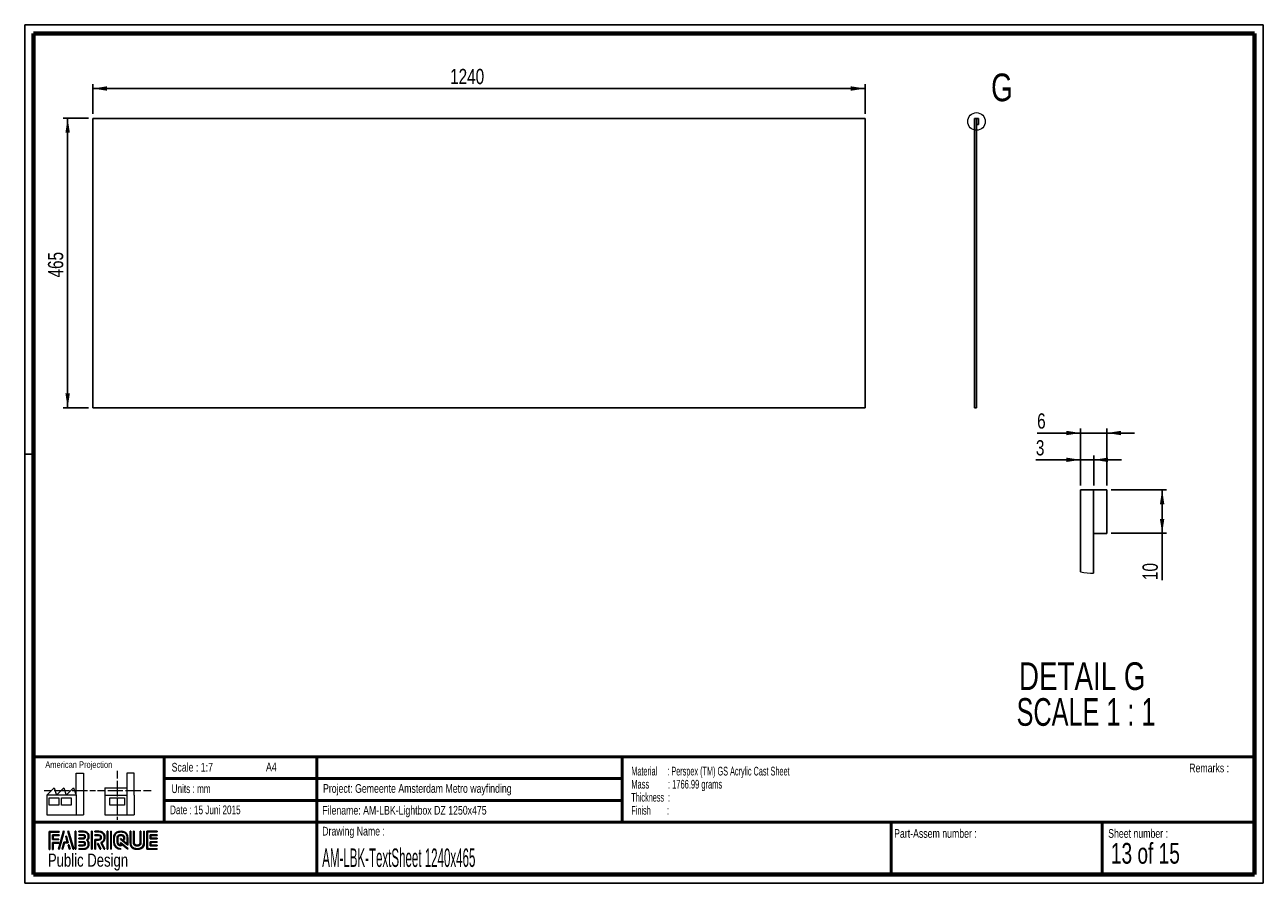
# Paper-space layout 'Text plate' of a CAD drawing. Header units: millimetres. Extents: x 7 to 291, y 7 to 204.
import ezdxf

# ---------------------------------------------------------------- set-up
doc = ezdxf.new("R2010")
doc.units = ezdxf.units.MM
for name, color, linetype in [('LAYER1', 7, 'Continuous'), ('LAYER2', 7, 'Continuous'), ('LOGO', 7, 'Continuous')]:
    doc.layers.add(name, color=color, linetype=linetype)
doc.styles.add('SLDTEXTSTYLE0', font='TXT', dxfattribs={"width": 0.7})
doc.styles.add('SLDTEXTSTYLE1', font='TXT', dxfattribs={"width": 0.75})
doc.styles.add('SLDTEXTSTYLE10', font='TXT', dxfattribs={"width": 0.56375})
doc.styles.add('SLDTEXTSTYLE14', font='TXT', dxfattribs={"width": 0.6875})
doc.styles.add('SLDTEXTSTYLE2', font='TXT', dxfattribs={"width": 0.697368})
doc.styles.add('SLDTEXTSTYLE6', font='TXT', dxfattribs={"width": 0.605})
doc.styles.add('SLDTEXTSTYLE7', font='TXT', dxfattribs={"width": 0.549})
doc.styles.add('SLDTEXTSTYLE8', font='TXT', dxfattribs={"width": 0.467045})
doc.styles.add('SLDTEXTSTYLE9', font='TXT', dxfattribs={"width": 0.681818})
doc.dimstyles.new('SLDDIMSTYLE18', dxfattribs={"dimtxt": 3.5, "dimasz": 3.302, "dimexe": 0, "dimexo": 0.0625, "dimgap": 0.875, "dimtad": 1, "dimrnd": 1e-09, "dimzin": 12, "dimdsep": 46, "dimtxsty": 'SLDTEXTSTYLE1', "dimsah": 1, "dimcen": 0.09, "dimadec": 0, "dimazin": 3, "dimtfac": 1, "dimtmove": 0, "dimatfit": 0, "dimfxl": 1, "dimfrac": 2, "dimtolj": 1, "dimtzin": 12, "dimarcsym": 0})
doc.dimstyles.new('SLDDIMSTYLE4', dxfattribs={"dimtxt": 3.5, "dimasz": 3.302, "dimexe": 0, "dimexo": 0.0625, "dimgap": 0.875, "dimtad": 1, "dimrnd": 1e-09, "dimzin": 12, "dimdsep": 46, "dimtxsty": 'SLDTEXTSTYLE1', "dimsah": 1, "dimcen": 0.09, "dimadec": 0, "dimazin": 3, "dimtfac": 1, "dimtofl": 0, "dimtmove": 0, "dimatfit": 3, "dimfxl": 1, "dimfrac": 2, "dimtolj": 1, "dimtzin": 12, "dimarcsym": 0})
doc.dimstyles.new('SLDDIMSTYLE5', dxfattribs={"dimtxt": 3.5, "dimasz": 3.302, "dimexe": 0, "dimexo": 0.0625, "dimgap": 0.875, "dimtad": 1, "dimlfac": 7, "dimrnd": 1e-09, "dimzin": 12, "dimdsep": 46, "dimtxsty": 'SLDTEXTSTYLE1', "dimsah": 1, "dimcen": 0.09, "dimadec": 0, "dimazin": 3, "dimtfac": 1, "dimtofl": 0, "dimtmove": 0, "dimatfit": 3, "dimfxl": 1, "dimfrac": 2, "dimtolj": 1, "dimtzin": 12, "dimarcsym": 0})

# ---------------------------------------------------------------- blocks, each defined once
blk = doc.blocks.new('SW_NOTE_0_45')
at = {"layer": 'LOGO', "color": 0, "char_height": 2, "attachment_point": 1}
for s, insert, style in [('Material     : Perspex (TM) GS Acrylic Cast Sheet', (0, 2.58), 'SLDTEXTSTYLE6'), ('Mass         : 1766.99 grams', (0, -0.42), 'SLDTEXTSTYLE10'), ('Thickness  :', (0, -3.42), 'SLDTEXTSTYLE6'), ('Finish        :', (0, -6.42), 'SLDTEXTSTYLE7')]:
    blk.add_mtext(s, dxfattribs=dict(at, insert=insert, style=style))
blk = doc.blocks.new('_D_50')
at = {"layer": 'LOGO'}
for p, q in [((22.15, 183.31), (22.15, 190.15)), ((199.29, 189.15), (22.15, 189.15)), ((199.29, 183.31), (199.29, 190.15))]:
    blk.add_line(p, q, dxfattribs=at)
for points in [[(22.15, 189.15), (25.45, 188.64), (25.45, 189.66)], [(199.29, 189.15), (195.99, 189.66), (195.99, 188.64)]]:
    blk.add_solid(points, dxfattribs=at)
at = {"layer": 'LOGO', "insert": (104.11, 193.66), "char_height": 3.5, "attachment_point": 1, "style": 'SLDTEXTSTYLE1'}
blk.add_mtext('1240', dxfattribs=at)
blk = doc.blocks.new('_D_51')
at = {"layer": 'LOGO'}
for p, q in [((21.15, 182.31), (15.4, 182.31)), ((16.4, 182.31), (16.4, 115.88)), ((21.15, 115.88), (15.4, 115.88))]:
    blk.add_line(p, q, dxfattribs=at)
for points in [[(16.4, 182.31), (15.89, 179), (16.91, 179)], [(16.4, 115.88), (16.91, 119.18), (15.89, 119.18)]]:
    blk.add_solid(points, dxfattribs=at)
at = {"layer": 'LOGO', "insert": (11.89, 145.79), "char_height": 3.5, "attachment_point": 1, "rotation": 90, "style": 'SLDTEXTSTYLE1'}
blk.add_mtext('465', dxfattribs=at)
blk = doc.blocks.new('_D_52')
at = {"layer": 'LOGO'}
for p, q in [((248.69, 98.08), (248.69, 111.1)), ((254.69, 98.08), (254.69, 111.1)), ((248.69, 110.1), (238.72, 110.1)), ((254.69, 110.1), (248.69, 110.1)), ((254.69, 110.1), (261.04, 110.1))]:
    blk.add_line(p, q, dxfattribs=at)
for points in [[(248.69, 110.1), (245.38, 110.61), (245.38, 109.59)], [(254.69, 110.1), (257.99, 109.59), (257.99, 110.61)]]:
    blk.add_solid(points, dxfattribs=at)
at = {"layer": 'LOGO', "insert": (238.72, 114.61), "char_height": 3.5, "attachment_point": 1, "style": 'SLDTEXTSTYLE1'}
blk.add_mtext('6', dxfattribs=at)
blk = doc.blocks.new('_D_53')
at = {"layer": 'LOGO'}
for p, q in [((248.69, 103.95), (238.44, 103.95)), ((248.69, 98.08), (248.69, 104.95)), ((251.69, 103.95), (248.69, 103.95)), ((251.69, 98.08), (251.69, 104.95)), ((251.69, 103.95), (258.04, 103.95))]:
    blk.add_line(p, q, dxfattribs=at)
for points in [[(248.69, 103.95), (245.38, 104.46), (245.38, 103.44)], [(251.69, 103.95), (254.99, 103.44), (254.99, 104.46)]]:
    blk.add_solid(points, dxfattribs=at)
at = {"layer": 'LOGO', "insert": (238.44, 108.46), "char_height": 3.5, "attachment_point": 1, "style": 'SLDTEXTSTYLE1'}
blk.add_mtext('3', dxfattribs=at)
blk = doc.blocks.new('_D_54')
at = {"layer": 'LOGO'}
for p, q in [((255.69, 97.08), (268.39, 97.08)), ((267.39, 87.08), (267.39, 97.08)), ((255.69, 87.08), (268.39, 87.08)), ((267.39, 87.08), (267.39, 76.36))]:
    blk.add_line(p, q, dxfattribs=at)
for points in [[(267.39, 97.08), (266.88, 93.77), (267.89, 93.77)], [(267.39, 87.08), (267.89, 90.38), (266.88, 90.38)]]:
    blk.add_solid(points, dxfattribs=at)
at = {"layer": 'LOGO', "insert": (262.88, 76.36), "char_height": 3.5, "attachment_point": 1, "rotation": 90, "style": 'SLDTEXTSTYLE1'}
blk.add_mtext('10', dxfattribs=at)
blk = doc.blocks.new('SW_NOTE_0_46')
at = {"layer": 'LOGO', "color": 0, "char_height": 6.35, "attachment_point": 2}
for s, insert, style in [('DETAIL G', (17.86, 8.19), 'SLDTEXTSTYLE1'), ('SCALE 1 : 1', (18.74, -0.03), 'SLDTEXTSTYLE9')]:
    blk.add_mtext(s, dxfattribs=dict(at, insert=insert, style=style))

psp = doc.layouts.new('Text plate')

# ---------------------------------------------------------------- hatches: boundary and pattern name
at = {"layer": 'LOGO'}
for points in [[(12.1556, 14.5513), (12.2937, 14.5513), (12.2937, 18.5369), (14.4917, 18.5369), (14.4917, 18.6746), (12.1556, 18.6746)], [(13.0549, 16.9247), (13.0549, 17.7554), (14.4917, 17.7554), (14.4917, 17.8937), (12.9168, 17.8937), (12.9168, 16.7864), (14.3556, 16.7864), (14.3556, 16.9247)], [(15.6216, 18.6974), (15.4787, 18.6974), (14.2989, 14.5741), (14.4415, 14.5741)], [(15.2569, 14.5741), (15.6687, 16.0853), (16.5031, 16.0853), (16.108, 17.5808), (15.9604, 17.5808), (16.3241, 16.2236), (15.563, 16.2236), (15.1166, 14.5741)], [(17.7833, 14.5741), (16.6032, 18.6974), (16.4562, 18.6974), (17.6385, 14.5741)], [(18.2845, 14.5741), (18.2845, 18.6974), (18.1462, 18.6974), (18.1462, 14.5741)], [(21.988, 14.5741), (21.988, 18.6974), (21.8497, 18.6974), (21.8497, 14.5741)], [(25.6356, 14.5741), (25.6356, 18.6974), (25.4976, 18.6974), (25.4976, 14.5741)], [(26.4201, 14.5741), (26.4201, 18.6974), (26.2822, 18.6974), (26.2822, 14.5741)], [(35.4978, 17.0959), (35.4978, 17.7782), (36.9288, 17.7782), (36.9288, 17.9165), (35.3592, 17.9165), (35.3592, 16.9574), (36.9288, 16.9574), (36.9288, 17.0959)], [(13.0549, 14.5513), (13.0549, 16.0053), (14.3556, 16.0053), (14.3556, 16.1431), (12.9168, 16.1431), (12.9168, 14.5513)], [(16.9549, 14.5741), (16.6818, 15.5614), (16.5341, 15.5614), (16.8148, 14.5741)], [(24.0365, 14.5741), (23.378, 15.9163), (23.2241, 15.9163), (23.8828, 14.5741)], [(36.9288, 15.3561), (36.9288, 15.4945), (35.4978, 15.4945), (35.4978, 16.1769), (36.9288, 16.1769), (36.9288, 16.315), (35.3592, 16.315), (35.3592, 15.3561)]]:
    psp.add_hatch(color=256, dxfattribs=at).paths.add_polyline_path(points, flags=0)
h = psp.add_hatch(color=256, dxfattribs=at)
edge = h.paths.add_edge_path(flags=0)
edge.add_line((18.9972, 14.5741), (20.0042, 14.5741))
edge.add_spline(control_points=[(20.0042, 14.5741), (20.6984, 14.5741), (21.2627, 15.1403), (21.2627, 15.8358), (21.2627, 16.1289), (21.1483, 16.4103), (20.9458, 16.6392), (21.1483, 16.8676), (21.2627, 17.1492), (21.2627, 17.4425), (21.2627, 18.1373), (20.6984, 18.7026), (20.0042, 18.7026)], knot_values=[0, 0, 0, 0, 1, 2, 3, 4, 5, 6, 7, 8, 9, 10, 10, 10, 10], weights=[1, 1, 1, 1, 1, 1, 1, 1, 1, 1, 1, 1, 1], degree=3, periodic=0)
edge.add_line((20.0042, 18.7026), (18.9972, 18.7026))
edge.add_line((18.9972, 18.7026), (18.9972, 18.5645))
edge.add_line((18.9972, 18.5645), (20.0042, 18.5645))
edge.add_spline(control_points=[(20.0042, 18.5645), (20.6221, 18.5645), (21.1247, 18.0612), (21.1247, 17.4425), (21.1247, 17.1653), (21.0121, 16.897), (20.808, 16.687)], knot_values=[0, 0, 0, 0, 1, 2, 3, 4, 4, 4, 4], weights=[1, 1, 1, 1, 1, 1, 1], degree=3, periodic=0)
edge.add_line((20.808, 16.687), (20.7611, 16.6392))
edge.add_line((20.7611, 16.6392), (20.808, 16.5908))
edge.add_spline(control_points=[(20.808, 16.5908), (21.0121, 16.3809), (21.1247, 16.1126), (21.1247, 15.8358), (21.1247, 15.2162), (20.6221, 14.7124), (20.0042, 14.7124)], knot_values=[0, 0, 0, 0, 1, 2, 3, 4, 4, 4, 4], weights=[1, 1, 1, 1, 1, 1, 1], degree=3, periodic=0)
edge.add_line((20.0042, 14.7124), (18.9972, 14.7124))
edge.add_line((18.9972, 14.7124), (18.9972, 14.5741))
h = psp.add_hatch(color=256, dxfattribs=at)
edge = h.paths.add_edge_path(flags=0)
edge.add_line((18.9972, 16.9571), (20.0022, 16.9571))
edge.add_spline(control_points=[(20.0022, 16.9571), (20.2546, 16.9884), (20.4382, 17.1968), (20.4382, 17.442), (20.4382, 17.7119), (20.2241, 17.9238), (19.9504, 17.9238)], knot_values=[0, 0, 0, 0, 1, 2, 3, 4, 4, 4, 4], weights=[1, 1, 1, 1, 1, 1, 1], degree=3, periodic=0)
edge.add_line((19.9504, 17.9238), (18.9972, 17.9238))
edge.add_line((18.9972, 17.9238), (18.9972, 17.7856))
edge.add_line((18.9972, 17.7856), (19.9504, 17.7856))
edge.add_spline(control_points=[(19.9504, 17.7856), (20.1465, 17.7856), (20.3002, 17.6347), (20.3002, 17.442), (20.3002, 17.2663), (20.1685, 17.1169), (19.9931, 17.0945)], knot_values=[0, 0, 0, 0, 1, 2, 3, 4, 4, 4, 4], weights=[1, 1, 1, 1, 1, 1, 1], degree=3, periodic=0)
edge.add_line((19.9931, 17.0945), (18.9972, 17.095))
edge.add_line((18.9972, 17.095), (18.9972, 16.9571))
h = psp.add_hatch(color=256, dxfattribs=at)
edge = h.paths.add_edge_path(flags=0)
edge.add_line((24.7579, 14.5741), (24.9113, 14.5741))
edge.add_line((24.9113, 14.5741), (24.1868, 16.0495))
edge.add_spline(control_points=[(24.1868, 16.0495), (24.6425, 16.2927), (24.9381, 16.7668), (24.9381, 17.2873), (24.9381, 18.0647), (24.3067, 18.6974), (23.5307, 18.6974)], knot_values=[0, 0, 0, 0, 1, 2, 3, 4, 4, 4, 4], weights=[1, 1, 1, 1, 1, 1, 1], degree=3, periodic=0)
edge.add_line((23.5307, 18.6974), (22.6341, 18.6974))
edge.add_line((22.6341, 18.6974), (22.6341, 18.5596))
edge.add_line((22.6341, 18.5596), (23.5307, 18.5596))
edge.add_spline(control_points=[(23.5307, 18.5596), (24.2307, 18.5596), (24.8002, 17.9888), (24.8002, 17.2873), (24.8002, 16.7961), (24.5134, 16.3438), (24.0687, 16.1354)], knot_values=[0, 0, 0, 0, 1, 2, 3, 4, 4, 4, 4], weights=[1, 1, 1, 1, 1, 1, 1], degree=3, periodic=0)
edge.add_line((24.0687, 16.1354), (24.005, 16.1056))
edge.add_line((24.005, 16.1056), (24.7579, 14.5741))
h = psp.add_hatch(color=256, dxfattribs=at)
edge = h.paths.add_edge_path(flags=0)
edge.add_line((22.6341, 17.7782), (23.4766, 17.7782))
edge.add_spline(control_points=[(23.4766, 17.7782), (23.744, 17.7782), (23.9613, 17.5582), (23.9613, 17.2873), (23.9613, 17.0167), (23.744, 16.7964), (23.4766, 16.7964)], knot_values=[0, 0, 0, 0, 1, 2, 3, 4, 4, 4, 4], weights=[1, 1, 1, 1, 1, 1, 1], degree=3, periodic=0)
edge.add_line((23.4766, 16.7964), (22.6341, 16.7964))
edge.add_line((22.6341, 16.7964), (22.6341, 14.5741))
edge.add_line((22.6341, 14.5741), (22.7721, 14.5741))
edge.add_line((22.7721, 14.5741), (22.7721, 16.6587))
edge.add_line((22.7721, 16.6587), (23.4766, 16.6587))
edge.add_spline(control_points=[(23.4766, 16.6587), (23.8201, 16.6587), (24.0995, 16.9404), (24.0995, 17.2873), (24.0995, 17.634), (23.8201, 17.9165), (23.4766, 17.9165)], knot_values=[0, 0, 0, 0, 1, 2, 3, 4, 4, 4, 4], weights=[1, 1, 1, 1, 1, 1, 1], degree=3, periodic=0)
edge.add_line((23.4766, 17.9165), (22.6341, 17.9165))
edge.add_line((22.6341, 17.9165), (22.6341, 17.7782))
h = psp.add_hatch(color=256, dxfattribs=at)
edge = h.paths.add_edge_path(flags=0)
edge.add_line((30.2264, 15.5605), (30.2269, 17.0654))
edge.add_spline(control_points=[(30.2269, 17.0654), (30.2269, 17.9655), (29.4961, 18.6974), (28.598, 18.6974), (27.6991, 18.6974), (26.9681, 17.9655), (26.9681, 17.0654)], knot_values=[0, 0, 0, 0, 1, 2, 3, 4, 4, 4, 4], weights=[1, 1, 1, 1, 1, 1, 1], degree=3, periodic=0)
edge.add_line((26.9681, 17.0654), (26.9681, 16.2063))
edge.add_spline(control_points=[(26.9681, 16.2063), (26.9681, 15.3065), (27.6986, 14.5741), (28.597, 14.5741)], knot_values=[1, 1, 1, 1, 2, 2, 2, 2], weights=[1, 1, 1, 1], degree=3, periodic=0)
edge.add_line((28.597, 14.5741), (28.597, 14.7124))
edge.add_spline(control_points=[(28.597, 14.7124), (27.7748, 14.7124), (27.1063, 15.3828), (27.1063, 16.2063)], knot_values=[3, 3, 3, 3, 4, 4, 4, 4], weights=[1, 1, 1, 1], degree=3, periodic=0)
edge.add_line((27.1063, 16.2063), (27.1063, 17.0654))
edge.add_spline(control_points=[(27.1063, 17.0654), (27.1063, 17.8894), (27.7754, 18.5596), (28.598, 18.5596), (29.42, 18.5596), (30.0886, 17.8894), (30.0886, 17.0654)], knot_values=[0, 0, 0, 0, 1, 2, 3, 4, 4, 4, 4], weights=[1, 1, 1, 1, 1, 1, 1], degree=3, periodic=0)
edge.add_spline(control_points=[(30.0886, 17.0654), (30.0886, 16.0664), (30.0886, 15.8401), (29.8944, 15.9884), (28.5267, 17.0528)], knot_values=[0, 0, 0, 0, 1, 2, 2, 2, 2], weights=[1, 1, 1, 1, 1], degree=3, periodic=0)
edge.add_line((28.5267, 17.0528), (28.5267, 16.8867))
edge.add_line((28.5267, 16.8867), (30.2264, 15.5605))
h = psp.add_hatch(color=256, dxfattribs=at)
edge = h.paths.add_edge_path(flags=0)
edge.add_line((30.2264, 14.5741), (30.2264, 14.7661))
edge.add_line((30.2264, 14.7661), (28.5267, 16.1333))
edge.add_line((28.5267, 16.1333), (28.5267, 15.5082))
edge.add_spline(control_points=[(28.5267, 15.5082), (28.169, 15.5446), (27.8856, 15.8387), (27.8856, 16.2082)], knot_values=[0, 0, 0, 0, 1, 1, 1, 1], weights=[1, 1, 1, 1], degree=3, periodic=0)
edge.add_line((27.8856, 16.2082), (27.8864, 17.064))
edge.add_spline(control_points=[(27.8864, 17.064), (27.8864, 17.4571), (28.2058, 17.7773), (28.598, 17.7773), (28.99, 17.7773), (29.3093, 17.4571), (29.3093, 17.064)], knot_values=[0, 0, 0, 0, 1, 2, 3, 4, 4, 4, 4], weights=[1, 1, 1, 1, 1, 1, 1], degree=3, periodic=0)
edge.add_line((29.3093, 17.064), (29.3085, 16.8265))
edge.add_line((29.3085, 16.8265), (29.4466, 16.826))
edge.add_line((29.4466, 16.826), (29.4471, 17.0636))
edge.add_spline(control_points=[(29.4471, 17.0636), (29.4471, 17.5332), (29.0661, 17.9151), (28.598, 17.9151), (28.1296, 17.9151), (27.7484, 17.5332), (27.7484, 17.064)], knot_values=[0, 0, 0, 0, 1, 2, 3, 4, 4, 4, 4], weights=[1, 1, 1, 1, 1, 1, 1], degree=3, periodic=0)
edge.add_line((27.7484, 17.064), (27.7474, 16.2082))
edge.add_spline(control_points=[(27.7474, 16.2082), (27.7474, 15.7385), (28.1279, 15.3559), (28.5952, 15.3559)], knot_values=[0, 0, 0, 0, 1, 1, 1, 1], weights=[1, 1, 1, 1], degree=3, periodic=0)
edge.add_line((28.5952, 15.3559), (28.6644, 15.3559))
edge.add_line((28.6644, 15.3559), (28.6644, 15.8538))
edge.add_line((28.6644, 15.8538), (30.2264, 14.5741))
h = psp.add_hatch(color=256, dxfattribs=at)
edge = h.paths.add_edge_path(flags=0)
edge.add_line((30.7263, 18.6974), (30.7263, 16.2063))
edge.add_spline(control_points=[(30.7263, 16.2063), (30.7263, 15.3065), (31.457, 14.5741), (32.3551, 14.5741), (33.2541, 14.5741), (33.985, 15.3065), (33.985, 16.2063)], knot_values=[0, 0, 0, 0, 1, 2, 3, 4, 4, 4, 4], weights=[1, 1, 1, 1, 1, 1, 1], degree=3, periodic=0)
edge.add_line((33.985, 16.2063), (33.985, 18.6974))
edge.add_line((33.985, 18.6974), (33.847, 18.6974))
edge.add_line((33.847, 18.6974), (33.847, 16.2063))
edge.add_spline(control_points=[(33.847, 16.2063), (33.847, 15.3828), (33.1776, 14.7124), (32.3551, 14.7124), (31.5331, 14.7124), (30.8641, 15.3828), (30.8641, 16.2063)], knot_values=[0, 0, 0, 0, 1, 2, 3, 4, 4, 4, 4], weights=[1, 1, 1, 1, 1, 1, 1], degree=3, periodic=0)
edge.add_line((30.8641, 16.2063), (30.8641, 18.6974))
edge.add_line((30.8641, 18.6974), (30.7263, 18.6974))
h = psp.add_hatch(color=256, dxfattribs=at)
edge = h.paths.add_edge_path(flags=0)
edge.add_line((31.5062, 18.6974), (31.5062, 16.2082))
edge.add_spline(control_points=[(31.5062, 16.2082), (31.5062, 15.7388), (31.8869, 15.3566), (32.3551, 15.3566), (32.8235, 15.3566), (33.2045, 15.7388), (33.2045, 16.2082)], knot_values=[0, 0, 0, 0, 1, 2, 3, 4, 4, 4, 4], weights=[1, 1, 1, 1, 1, 1, 1], degree=3, periodic=0)
edge.add_line((33.2045, 16.2082), (33.2045, 18.6974))
edge.add_line((33.2045, 18.6974), (33.0666, 18.6974))
edge.add_line((33.0666, 18.6974), (33.0666, 16.2082))
edge.add_spline(control_points=[(33.0666, 16.2082), (33.0666, 15.8148), (32.747, 15.4947), (32.3551, 15.4947), (31.9628, 15.4947), (31.6439, 15.8148), (31.6439, 16.2082)], knot_values=[0, 0, 0, 0, 1, 2, 3, 4, 4, 4, 4], weights=[1, 1, 1, 1, 1, 1, 1], degree=3, periodic=0)
edge.add_line((31.6439, 16.2082), (31.6439, 18.6974))
edge.add_line((31.6439, 18.6974), (31.5062, 18.6974))
h = psp.add_hatch(color=256, dxfattribs=at)
edge = h.paths.add_edge_path(flags=0)
edge.add_line((36.9288, 14.5736), (36.9288, 14.7117))
edge.add_spline(control_points=[(36.9288, 14.7117), (34.866, 14.7117), (34.7363, 14.7117), (34.7363, 14.8426), (34.7363, 18.4287), (34.7363, 18.5596)], knot_values=[0, 0, 0, 0, 1, 2, 3, 3, 3, 3], weights=[1, 1, 1, 1, 1, 1], degree=3, periodic=0)
edge.add_line((34.7363, 18.5596), (36.9288, 18.5596))
edge.add_line((36.9288, 18.5596), (36.9288, 18.6974))
edge.add_line((36.9288, 18.6974), (34.5979, 18.6974))
edge.add_line((34.5979, 18.6974), (34.5979, 14.5736))
edge.add_line((34.5979, 14.5736), (36.9288, 14.5736))
h = psp.add_hatch(color=256, dxfattribs=at)
edge = h.paths.add_edge_path(flags=0)
edge.add_line((18.9972, 15.3466), (19.9504, 15.3466))
edge.add_spline(control_points=[(19.9504, 15.3466), (20.2196, 15.3466), (20.4382, 15.5659), (20.4382, 15.8358), (20.4382, 16.1058), (20.2241, 16.3174), (19.9504, 16.3174), (19.9502, 16.3174), (18.997, 16.3155)], knot_values=[0, 0, 0, 0, 1, 2, 3, 4, 5, 6, 6, 6, 6], weights=[1, 1, 1, 1, 1, 1, 1, 1, 1], degree=3, periodic=0)
edge.add_line((18.997, 16.3155), (18.9972, 16.1774))
edge.add_line((18.9972, 16.1774), (19.9504, 16.1793))
edge.add_spline(control_points=[(19.9504, 16.1793), (20.1465, 16.1793), (20.3002, 16.0283), (20.3002, 15.8358), (20.3002, 15.642), (20.1433, 15.4843), (19.9504, 15.4843)], knot_values=[0, 0, 0, 0, 1, 2, 3, 4, 4, 4, 4], weights=[1, 1, 1, 1, 1, 1, 1], degree=3, periodic=0)
edge.add_line((19.9504, 15.4843), (18.9972, 15.4843))
edge.add_line((18.9972, 15.4843), (18.9972, 15.3466))

# ---------------------------------------------------------------- linework, layer by layer
at = {"color": 7, "linetype": 'Continuous', "lineweight": 25}
for p, q in [((199.2912, 182.3059), (22.1483, 182.3059)), ((22.1483, 182.3059), (22.1483, 115.8774)), ((199.2912, 115.8774), (199.2912, 182.3059)), ((224.8227, 182.3059), (224.3941, 182.3059)), ((224.3941, 115.8774), (224.3941, 182.3059)), ((224.8227, 115.8774), (224.8227, 182.3059)), ((225.2513, 182.3059), (224.8227, 182.3059)), ((225.2513, 180.8774), (225.2513, 182.3059)), ((224.8227, 180.8774), (225.2513, 180.8774)), ((22.1483, 115.8774), (199.2912, 115.8774)), ((224.8227, 115.8774), (224.3941, 115.8774)), ((251.6855, 97.0759), (248.6855, 97.0759)), ((248.6855, 78.2663), (248.6855, 97.0759)), ((251.6855, 77.9442), (251.6855, 97.0759)), ((254.6855, 97.0759), (251.6855, 97.0759)), ((254.6855, 87.0759), (254.6855, 97.0759)), ((251.6855, 87.0759), (254.6855, 87.0759))]:
    psp.add_line(p, q, dxfattribs=at)
at = {"color": 7, "linetype": 'Continuous', "lineweight": 18}
psp.add_circle((224.8227, 181.5917), 2.0188, dxfattribs=at)
psp.add_arc((251.6856, 92.0764), 14.1322, 257.743706, 269.999799, dxfattribs=at)
at = {"layer": 'LAYER1', "lineweight": 50}
for p, q in [((8.5696, 35.7839), (288.5696, 35.7839)), ((38.5696, 35.7839), (38.5696, 20.7839)), ((73.5696, 35.7839), (73.5696, 8.7839)), ((143.5696, 35.7839), (143.5696, 20.7839)), ((38.5696, 30.7839), (143.5696, 30.7839)), ((38.5696, 25.7839), (143.5696, 25.7839)), ((8.5696, 20.7839), (288.5696, 20.7839)), ((205.2225, 8.7839), (205.2225, 20.7839)), ((253.6509, 8.7839), (253.6509, 20.7839))]:
    psp.add_line(p, q, dxfattribs=at)
at = {"layer": 'LAYER2', "lineweight": 70}
for p, q in [((8.5696, 8.7839), (8.5696, 201.7839)), ((8.5696, 201.7839), (288.5696, 201.7839)), ((288.5696, 201.7839), (288.5696, 8.7839)), ((288.5696, 8.7839), (8.5696, 8.7839))]:
    psp.add_line(p, q, dxfattribs=at)
at = {"layer": 'LOGO'}
for p, q in [((6.5696, 203.7839), (290.5696, 203.7839)), ((6.5696, 203.7839), (6.5696, 6.7839)), ((290.5696, 203.7839), (290.5696, 6.7839)), ((6.5696, 105.2839), (8.6215, 105.2839)), ((6.5696, 6.7839), (290.5696, 6.7839))]:
    psp.add_line(p, q, dxfattribs=at)
at = {"layer": 'LOGO', "color": 7, "linetype": 'Continuous', "lineweight": 18}
for p, q in [((18.3208, 26.9711), (18.3208, 32.0361)), ((18.3208, 32.0361), (20.0027, 32.0361)), ((20.0027, 32.0361), (20.0027, 22.4704)), ((27.7328, 32.596), (27.7328, 30.8389)), ((31.6542, 32.0317), (29.9723, 32.0317)), ((29.9723, 32.0317), (29.9723, 22.466)), ((31.6542, 26.9668), (31.6542, 32.0317)), ((11.5933, 26.9711), (13.2752, 28.6594)), ((13.2752, 28.6594), (13.8375, 26.9711)), ((13.8375, 26.9711), (15.5194, 28.6594)), ((15.5194, 28.6594), (16.0814, 26.9711)), ((16.0814, 26.9711), (17.7632, 28.6594)), ((17.7632, 28.6594), (18.3208, 26.9711)), ((24.9266, 28.655), (24.9266, 26.9668)), ((24.9266, 28.655), (29.9723, 28.655)), ((27.7328, 30.2516), (27.7328, 28.4899)), ((27.7328, 28.4899), (27.7328, 26.7282)), ((10.9809, 28.0997), (12.736, 28.0997)), ((18.3208, 26.9711), (11.5933, 26.9711)), ((11.5933, 26.9711), (11.5933, 22.4704)), ((12.1556, 26.4115), (14.3995, 26.4115)), ((12.1556, 24.7231), (12.1556, 26.4115)), ((13.321, 28.0997), (15.076, 28.0997)), ((14.3995, 26.4115), (14.3995, 24.7231)), ((14.957, 26.4115), (17.2012, 26.4115)), ((14.957, 24.7231), (14.957, 26.4115)), ((15.076, 28.0997), (16.8309, 28.0997)), ((17.2012, 26.4115), (17.2012, 24.7231)), ((17.4159, 28.0997), (19.1711, 28.0997)), ((18.3208, 26.9711), (18.3208, 22.4704)), ((19.1711, 28.0997), (20.926, 28.0997)), ((21.511, 28.0997), (22.8089, 28.0997)), ((23.2447, 28.0953), (24.9952, 28.0953)), ((24.9266, 26.9668), (29.9723, 26.9668)), ((24.9266, 26.9668), (24.9266, 22.466)), ((25.5802, 28.0953), (27.3352, 28.0953)), ((26.0509, 26.4071), (29.4147, 26.4071)), ((26.0509, 24.7187), (26.0509, 26.4071)), ((27.3352, 28.0953), (29.0902, 28.0953)), ((27.7328, 26.1409), (27.7328, 24.3793)), ((29.4147, 26.4071), (29.4147, 24.7187)), ((29.6752, 28.0953), (31.4303, 28.0953)), ((31.4303, 28.0953), (33.1853, 28.0953)), ((31.6542, 26.9668), (31.6542, 22.466)), ((33.7703, 28.0953), (35.5252, 28.0953)), ((14.3995, 24.7231), (12.1556, 24.7231)), ((17.2012, 24.7231), (14.957, 24.7231)), ((29.4147, 24.7187), (26.0509, 24.7187)), ((27.7328, 24.3793), (27.7328, 22.6175)), ((11.5933, 22.4704), (18.3208, 22.4704)), ((18.3208, 22.4704), (20.0027, 22.4704)), ((24.9266, 22.466), (31.6542, 22.466)), ((27.7328, 22.0302), (27.7328, 21.342))]:
    psp.add_line(p, q, dxfattribs=at)
at = {"layer": 'LOGO', "color": 7, "linetype": 'Continuous', "lineweight": 25}
for p, q in [((14.4917, 18.6746), (12.1556, 18.6746)), ((15.4787, 18.6974), (14.2989, 14.5741)), ((14.4415, 14.5741), (15.6216, 18.6974))]:
    psp.add_line(p, q, dxfattribs=at)
at = {"layer": 'LOGO', "color": 7, "lineweight": 25}
for p, q in [((12.1556, 18.6746), (12.1556, 14.5513)), ((12.2937, 18.5369), (14.4917, 18.5369)), ((12.2937, 14.5513), (12.2937, 18.5369)), ((14.4917, 17.8937), (12.9168, 17.8937)), ((12.9168, 17.8937), (12.9168, 16.7864)), ((13.0549, 16.9247), (13.0549, 17.7554)), ((13.0549, 17.7554), (14.4917, 17.7554)), ((14.4917, 18.5369), (14.4917, 18.6746)), ((14.4917, 17.7554), (14.4917, 17.8937)), ((15.6216, 18.6974), (15.4787, 18.6974)), ((16.108, 17.5808), (15.9604, 17.5808)), ((15.9604, 17.5808), (16.3241, 16.2236)), ((16.5031, 16.0853), (16.108, 17.5808)), ((16.4562, 18.6974), (17.6385, 14.5741)), ((16.6032, 18.6974), (16.4562, 18.6974)), ((17.7833, 14.5741), (16.6032, 18.6974)), ((18.1462, 18.6974), (18.1462, 14.5741)), ((18.2845, 18.6974), (18.1462, 18.6974)), ((18.2845, 14.5741), (18.2845, 18.6974)), ((18.9972, 18.7026), (18.9972, 18.5645)), ((20.0042, 18.7026), (18.9972, 18.7026)), ((18.9972, 18.5645), (20.0042, 18.5645)), ((18.9972, 17.9238), (18.9972, 17.7856)), ((19.9504, 17.9238), (18.9972, 17.9238)), ((18.9972, 17.7856), (19.9504, 17.7856)), ((19.9931, 17.0945), (18.9972, 17.095)), ((18.9972, 17.095), (18.9972, 16.9571)), ((21.8497, 18.6974), (21.8497, 14.5741)), ((21.988, 18.6974), (21.8497, 18.6974)), ((21.988, 14.5741), (21.988, 18.6974)), ((23.5307, 18.6974), (22.6341, 18.6974)), ((22.6341, 18.6974), (22.6341, 18.5596)), ((22.6341, 18.5596), (23.5307, 18.5596)), ((23.4766, 17.9165), (22.6341, 17.9165)), ((22.6341, 17.9165), (22.6341, 17.7782)), ((23.4766, 17.9165), (22.6341, 17.9165)), ((22.6341, 17.9165), (22.6341, 17.7782)), ((22.6341, 17.7782), (23.4766, 17.7782)), ((22.6341, 17.7782), (23.4766, 17.7782)), ((25.4976, 18.6974), (25.4976, 14.5741)), ((25.6356, 18.6974), (25.4976, 18.6974)), ((25.6356, 14.5741), (25.6356, 18.6974)), ((26.2822, 18.6974), (26.2822, 14.5741)), ((26.4201, 18.6974), (26.2822, 18.6974)), ((26.4201, 14.5741), (26.4201, 18.6974)), ((26.9681, 17.0654), (26.9681, 16.2063)), ((26.9681, 17.0654), (26.9681, 16.2063)), ((27.1063, 16.2063), (27.1063, 17.0654)), ((27.1063, 16.2063), (27.1063, 17.0654)), ((27.7484, 17.064), (27.7474, 16.2082)), ((27.8856, 16.2082), (27.8864, 17.064)), ((28.5267, 17.0528), (28.5267, 16.8867)), ((28.5267, 17.0528), (28.5267, 16.8867)), ((29.3093, 17.064), (29.3085, 16.8265)), ((29.4466, 16.826), (29.4471, 17.0636)), ((30.2264, 15.5605), (30.2269, 17.0654)), ((30.2264, 15.5605), (30.2269, 17.0654)), ((30.8641, 18.6974), (30.7263, 18.6974)), ((30.7263, 18.6974), (30.7263, 16.2063)), ((30.8641, 18.6974), (30.7263, 18.6974)), ((30.7263, 18.6974), (30.7263, 16.2063)), ((30.8641, 16.2063), (30.8641, 18.6974)), ((30.8641, 16.2063), (30.8641, 18.6974)), ((31.6439, 18.6974), (31.5062, 18.6974)), ((31.5062, 18.6974), (31.5062, 16.2082)), ((31.6439, 18.6974), (31.5062, 18.6974)), ((31.5062, 18.6974), (31.5062, 16.2082)), ((31.6439, 16.2082), (31.6439, 18.6974)), ((31.6439, 16.2082), (31.6439, 18.6974)), ((33.0666, 18.6974), (33.0666, 16.2082)), ((33.2045, 18.6974), (33.0666, 18.6974)), ((33.0666, 18.6974), (33.0666, 16.2082)), ((33.2045, 18.6974), (33.0666, 18.6974)), ((33.2045, 16.2082), (33.2045, 18.6974)), ((33.2045, 16.2082), (33.2045, 18.6974)), ((33.847, 18.6974), (33.847, 16.2063)), ((33.985, 18.6974), (33.847, 18.6974)), ((33.847, 18.6974), (33.847, 16.2063)), ((33.985, 18.6974), (33.847, 18.6974)), ((33.985, 16.2063), (33.985, 18.6974)), ((33.985, 16.2063), (33.985, 18.6974)), ((36.9288, 18.6974), (34.5979, 18.6974)), ((34.5979, 18.6974), (34.5979, 14.5736)), ((36.9288, 18.6974), (34.5979, 18.6974)), ((34.5979, 18.6974), (34.5979, 14.5736)), ((34.7363, 18.5596), (36.9288, 18.5596)), ((34.7363, 18.5596), (36.9288, 18.5596)), ((36.9288, 17.9165), (35.3592, 17.9165)), ((35.3592, 17.9165), (35.3592, 16.9574)), ((36.9288, 17.9165), (35.3592, 17.9165)), ((35.3592, 17.9165), (35.3592, 16.9574)), ((35.4978, 17.0959), (35.4978, 17.7782)), ((35.4978, 17.7782), (36.9288, 17.7782)), ((35.4978, 17.0959), (35.4978, 17.7782)), ((35.4978, 17.7782), (36.9288, 17.7782)), ((36.9288, 17.0959), (35.4978, 17.0959)), ((36.9288, 17.0959), (35.4978, 17.0959)), ((36.9288, 18.5596), (36.9288, 18.6974)), ((36.9288, 18.5596), (36.9288, 18.6974)), ((36.9288, 17.7782), (36.9288, 17.9165)), ((36.9288, 17.7782), (36.9288, 17.9165)), ((36.9288, 16.9574), (36.9288, 17.0959)), ((36.9288, 16.9574), (36.9288, 17.0959)), ((12.1556, 14.5513), (12.2937, 14.5513)), ((12.9168, 16.7864), (14.3556, 16.7864)), ((14.3556, 16.1431), (12.9168, 16.1431)), ((12.9168, 16.1431), (12.9168, 14.5513)), ((12.9168, 14.5513), (13.0549, 14.5513)), ((14.3556, 16.9247), (13.0549, 16.9247)), ((13.0549, 14.5513), (13.0549, 16.0053)), ((13.0549, 16.0053), (14.3556, 16.0053)), ((14.2989, 14.5741), (14.4415, 14.5741)), ((14.3556, 16.7864), (14.3556, 16.9247)), ((14.3556, 16.0053), (14.3556, 16.1431)), ((15.563, 16.2236), (15.1166, 14.5741)), ((15.1166, 14.5741), (15.2569, 14.5741)), ((15.2569, 14.5741), (15.6687, 16.0853)), ((16.3241, 16.2236), (15.563, 16.2236)), ((16.5341, 15.5614), (16.8148, 14.5741)), ((16.6818, 15.5614), (16.5341, 15.5614)), ((16.9549, 14.5741), (16.6818, 15.5614)), ((16.8148, 14.5741), (16.9549, 14.5741)), ((17.6385, 14.5741), (17.7833, 14.5741)), ((18.1462, 14.5741), (18.2845, 14.5741)), ((18.997, 16.3155), (18.9972, 16.1774)), ((18.9972, 16.9571), (20.0022, 16.9571)), ((18.9972, 16.1774), (19.9504, 16.1793)), ((19.9504, 15.4843), (18.9972, 15.4843)), ((18.9972, 15.4843), (18.9972, 15.3466)), ((18.9972, 15.3466), (19.9504, 15.3466)), ((20.0042, 14.7124), (18.9972, 14.7124)), ((18.9972, 14.7124), (18.9972, 14.5741)), ((18.9972, 14.5741), (20.0042, 14.5741)), ((20.808, 16.687), (20.7611, 16.6392)), ((20.7611, 16.6392), (20.808, 16.5908)), ((21.8497, 14.5741), (21.988, 14.5741)), ((23.4766, 16.7964), (22.6341, 16.7964)), ((22.6341, 16.7964), (22.6341, 14.5741)), ((23.4766, 16.7964), (22.6341, 16.7964)), ((22.6341, 16.7964), (22.6341, 14.5741)), ((22.6341, 14.5741), (22.7721, 14.5741)), ((22.6341, 14.5741), (22.7721, 14.5741)), ((22.7721, 14.5741), (22.7721, 16.6587)), ((22.7721, 16.6587), (23.4766, 16.6587)), ((22.7721, 14.5741), (22.7721, 16.6587)), ((22.7721, 16.6587), (23.4766, 16.6587)), ((23.2241, 15.9163), (23.8828, 14.5741)), ((23.378, 15.9163), (23.2241, 15.9163)), ((23.2241, 15.9163), (23.8828, 14.5741)), ((23.378, 15.9163), (23.2241, 15.9163)), ((24.0365, 14.5741), (23.378, 15.9163)), ((24.0365, 14.5741), (23.378, 15.9163)), ((23.8828, 14.5741), (24.0365, 14.5741)), ((23.8828, 14.5741), (24.0365, 14.5741)), ((24.0687, 16.1354), (24.005, 16.1056)), ((24.005, 16.1056), (24.7579, 14.5741)), ((24.9113, 14.5741), (24.1868, 16.0495)), ((24.7579, 14.5741), (24.9113, 14.5741)), ((25.4976, 14.5741), (25.6356, 14.5741)), ((26.2822, 14.5741), (26.4201, 14.5741)), ((28.5267, 16.8867), (30.2264, 15.5605)), ((28.5267, 16.8867), (30.2264, 15.5605)), ((30.2264, 14.7661), (28.5267, 16.1333)), ((28.5267, 16.1333), (28.5267, 15.5082)), ((28.5952, 15.3559), (28.6644, 15.3559)), ((28.597, 14.5741), (28.597, 14.7124)), ((28.597, 14.5741), (28.597, 14.7124)), ((28.6644, 15.3559), (28.6644, 15.8538)), ((28.6644, 15.8538), (30.2264, 14.5741)), ((29.3085, 16.8265), (29.4466, 16.826)), ((30.2264, 14.5741), (30.2264, 14.7661)), ((34.5979, 14.5736), (36.9288, 14.5736)), ((34.5979, 14.5736), (36.9288, 14.5736)), ((35.3592, 16.9574), (36.9288, 16.9574)), ((35.3592, 16.9574), (36.9288, 16.9574)), ((36.9288, 16.315), (35.3592, 16.315)), ((35.3592, 16.315), (35.3592, 15.3561)), ((36.9288, 16.315), (35.3592, 16.315)), ((35.3592, 16.315), (35.3592, 15.3561)), ((35.3592, 15.3561), (36.9288, 15.3561)), ((35.3592, 15.3561), (36.9288, 15.3561)), ((35.4978, 15.4945), (35.4978, 16.1769)), ((35.4978, 16.1769), (36.9288, 16.1769)), ((35.4978, 15.4945), (35.4978, 16.1769)), ((35.4978, 16.1769), (36.9288, 16.1769)), ((36.9288, 15.4945), (35.4978, 15.4945)), ((36.9288, 15.4945), (35.4978, 15.4945)), ((36.9288, 16.1769), (36.9288, 16.315)), ((36.9288, 16.1769), (36.9288, 16.315)), ((36.9288, 15.3561), (36.9288, 15.4945)), ((36.9288, 15.3561), (36.9288, 15.4945)), ((36.9288, 14.5736), (36.9288, 14.7117)), ((36.9288, 14.5736), (36.9288, 14.7117))]:
    psp.add_line(p, q, dxfattribs=at)
for points, degree in [([(20.0022, 16.9571), (20.2546, 16.9884), (20.4382, 17.1968), (20.4382, 17.442), (20.4382, 17.7119), (20.2241, 17.9238), (19.9504, 17.9238)], 3), ([(19.9504, 17.7856), (20.1465, 17.7856), (20.3002, 17.6347), (20.3002, 17.442), (20.3002, 17.2663), (20.1685, 17.1169), (19.9931, 17.0945)], 3), ([(20.0042, 14.5741), (20.6984, 14.5741), (21.2627, 15.1403), (21.2627, 15.8358), (21.2627, 16.1289), (21.1483, 16.4103), (20.9458, 16.6392), (21.1483, 16.8676), (21.2627, 17.1492), (21.2627, 17.4425), (21.2627, 18.1373), (20.6984, 18.7026), (20.0042, 18.7026)], 3), ([(20.0042, 18.5645), (20.6221, 18.5645), (21.1247, 18.0612), (21.1247, 17.4425), (21.1247, 17.1653), (21.0121, 16.897), (20.808, 16.687)], 3), ([(23.4766, 16.6587), (23.8201, 16.6587), (24.0995, 16.9404), (24.0995, 17.2873), (24.0995, 17.634), (23.8201, 17.9165), (23.4766, 17.9165)], 3), ([(23.4766, 17.7782), (23.744, 17.7782), (23.9613, 17.5582), (23.9613, 17.2873), (23.9613, 17.0167), (23.744, 16.7964), (23.4766, 16.7964)], 3), ([(24.1868, 16.0495), (24.6425, 16.2927), (24.9381, 16.7668), (24.9381, 17.2873), (24.9381, 18.0647), (24.3067, 18.6974), (23.5307, 18.6974)], 3), ([(23.5307, 18.5596), (24.2307, 18.5596), (24.8002, 17.9888), (24.8002, 17.2873), (24.8002, 16.7961), (24.5134, 16.3438), (24.0687, 16.1354)], 3), ([(30.2269, 17.0654), (30.2269, 17.9655), (29.4961, 18.6974), (28.598, 18.6974), (27.6991, 18.6974), (26.9681, 17.9655), (26.9681, 17.0654)], 3), ([(27.1063, 17.0654), (27.1063, 17.8894), (27.7754, 18.5596), (28.598, 18.5596), (29.42, 18.5596), (30.0886, 17.8894), (30.0886, 17.0654)], 3), ([(29.4471, 17.0636), (29.4471, 17.5332), (29.0661, 17.9151), (28.598, 17.9151), (28.1296, 17.9151), (27.7484, 17.5332), (27.7484, 17.064)], 3), ([(27.8864, 17.064), (27.8864, 17.4571), (28.2058, 17.7773), (28.598, 17.7773), (28.99, 17.7773), (29.3093, 17.4571), (29.3093, 17.064)], 3), ([(30.0886, 17.0654), (30.0886, 16.0664), (30.0886, 15.8401), (29.8944, 15.9884), (28.5267, 17.0528)], 3), ([(36.9288, 14.7117), (34.866, 14.7117), (34.7363, 14.7117), (34.7363, 14.8426), (34.7363, 18.4287), (34.7363, 18.5596)], 3), ([(15.6687, 16.0853), (15.7611, 16.0853), (16.5031, 16.0853)], 2), ([(19.9504, 15.3466), (20.2196, 15.3466), (20.4382, 15.5659), (20.4382, 15.8358), (20.4382, 16.1058), (20.2241, 16.3174), (19.9504, 16.3174), (19.9502, 16.3174), (18.997, 16.3155)], 3), ([(19.9504, 16.1793), (20.1465, 16.1793), (20.3002, 16.0283), (20.3002, 15.8358), (20.3002, 15.642), (20.1433, 15.4843), (19.9504, 15.4843)], 3), ([(20.808, 16.5908), (21.0121, 16.3809), (21.1247, 16.1126), (21.1247, 15.8358), (21.1247, 15.2162), (20.6221, 14.7124), (20.0042, 14.7124)], 3), ([(26.9681, 16.2063), (26.9681, 15.3065), (27.6986, 14.5741), (28.597, 14.5741)], 3), ([(26.9681, 16.2063), (26.9681, 15.3065), (27.6986, 14.5741), (28.597, 14.5741)], 3), ([(28.597, 14.7124), (27.7748, 14.7124), (27.1063, 15.3828), (27.1063, 16.2063)], 3), ([(28.597, 14.7124), (27.7748, 14.7124), (27.1063, 15.3828), (27.1063, 16.2063)], 3), ([(27.7474, 16.2082), (27.7474, 15.7385), (28.1279, 15.3559), (28.5952, 15.3559)], 3), ([(28.5267, 15.5082), (28.169, 15.5446), (27.8856, 15.8387), (27.8856, 16.2082)], 3), ([(30.7263, 16.2063), (30.7263, 15.3065), (31.457, 14.5741), (32.3551, 14.5741), (33.2541, 14.5741), (33.985, 15.3065), (33.985, 16.2063)], 3), ([(33.847, 16.2063), (33.847, 15.3828), (33.1776, 14.7124), (32.3551, 14.7124), (31.5331, 14.7124), (30.8641, 15.3828), (30.8641, 16.2063)], 3), ([(31.5062, 16.2082), (31.5062, 15.7388), (31.8869, 15.3566), (32.3551, 15.3566), (32.8235, 15.3566), (33.2045, 15.7388), (33.2045, 16.2082)], 3), ([(33.0666, 16.2082), (33.0666, 15.8148), (32.747, 15.4947), (32.3551, 15.4947), (31.9628, 15.4947), (31.6439, 15.8148), (31.6439, 16.2082)], 3)]:
    psp.add_open_spline(points, degree=degree, dxfattribs=at)

# ---------------------------------------------------------------- block references
at = {"layer": 'LOGO'}
psp.add_blockref('SW_NOTE_0_46', (231.1981, 49.292), dxfattribs=at)
at = {"layer": 'LOGO', "color": 218}
psp.add_blockref('SW_NOTE_0_45', (145.6526, 30.9309), dxfattribs=at)

# ---------------------------------------------------------------- texts
at = {"color": 7, "linetype": 'Continuous', "lineweight": 18, "insert": (228.1633, 192.5869), "char_height": 6.35, "attachment_point": 1, "style": 'SLDTEXTSTYLE1'}
psp.add_mtext('G', dxfattribs=at)
at = {"layer": 'LOGO', "attachment_point": 1}
for s, insert, char_height, style in [('American Projection', (11.2772, 34.7557), 1.5, 'SLDTEXTSTYLE1'), ('Scale : 1:7', (40.2454, 34.4082), 2, 'SLDTEXTSTYLE1'), ('A4', (61.8906, 34.4862), 2, 'SLDTEXTSTYLE1'), ('Remarks :', (273.5956, 34.2358), 2, 'SLDTEXTSTYLE1'), ('Units : mm', (40.2393, 29.4761), 2, 'SLDTEXTSTYLE0'), ('Project: Gemeente Amsterdam Metro wayfinding', (74.9564, 29.538), 2, 'SLDTEXTSTYLE1'), ('Date : 15 Juni 2015', (39.8865, 24.6218), 2, 'SLDTEXTSTYLE2'), ('Filename: AM-LBK-Lightbox DZ 1250x475', (74.7977, 24.5313), 2, 'SLDTEXTSTYLE1'), ('Drawing Name :', (74.7803, 19.7365), 2, 'SLDTEXTSTYLE1'), ('Part-Assem number :', (205.9266, 19.2104), 2, 'SLDTEXTSTYLE1'), ('Sheet number :', (255.0112, 19.2104), 2, 'SLDTEXTSTYLE1'), ('13 of 15', (255.6343, 16.0396), 4.7625, 'SLDTEXTSTYLE14'), ('Public Design', (11.8689, 13.585), 3, 'SLDTEXTSTYLE1')]:
    psp.add_mtext(s, dxfattribs=dict(at, insert=insert, char_height=char_height, style=style))
at = {"layer": 'LOGO', "color": 218, "insert": (74.7803, 14.7617), "char_height": 4.233333, "attachment_point": 1, "style": 'SLDTEXTSTYLE8'}
psp.add_mtext('AM-LBK-TextSheet 1240x465', dxfattribs=at)

# ---------------------------------------------------------------- dimensions: what is measured, and where the dimension line sits
at = {"layer": 'LOGO'}
for base, p1, p2, dimstyle, picture, middle in [((22.1483, 189.1523), (199.2912, 182.3059), (22.1483, 182.3059), 'SLDDIMSTYLE5', '_D_50', (109.2863, 189.1523)), ((248.6855, 110.0974), (254.6855, 97.0759), (248.6855, 97.0759), 'SLDDIMSTYLE18', '_D_52', (240.0108, 110.0974)), ((248.6855, 103.9517), (251.6855, 97.0759), (248.6855, 97.0759), 'SLDDIMSTYLE18', '_D_53', (239.7314, 103.9517))]:
    dim = psp.add_linear_dim(base=base, p1=p1, p2=p2, dimstyle=dimstyle, dxfattribs=at)
    dim.commit()
    dim.dimension.update_dxf_attribs({"geometry": picture, "text_midpoint": middle, "dimtype": 160})
for base, p1, p2, dimstyle, picture, middle in [((16.3984, 115.8774), (22.1483, 182.3059), (22.1483, 115.8774), 'SLDDIMSTYLE5', '_D_51', (16.3984, 149.665)), ((267.3868, 97.0759), (254.6855, 87.0759), (254.6855, 97.0759), 'SLDDIMSTYLE4', '_D_54', (267.3868, 78.9501))]:
    dim = psp.add_linear_dim(base=base, p1=p1, p2=p2, angle=90, dimstyle=dimstyle, dxfattribs=at)
    dim.commit()
    dim.dimension.update_dxf_attribs({"geometry": picture, "text_midpoint": middle, "dimtype": 160})

doc.saveas('drawing.dxf')
